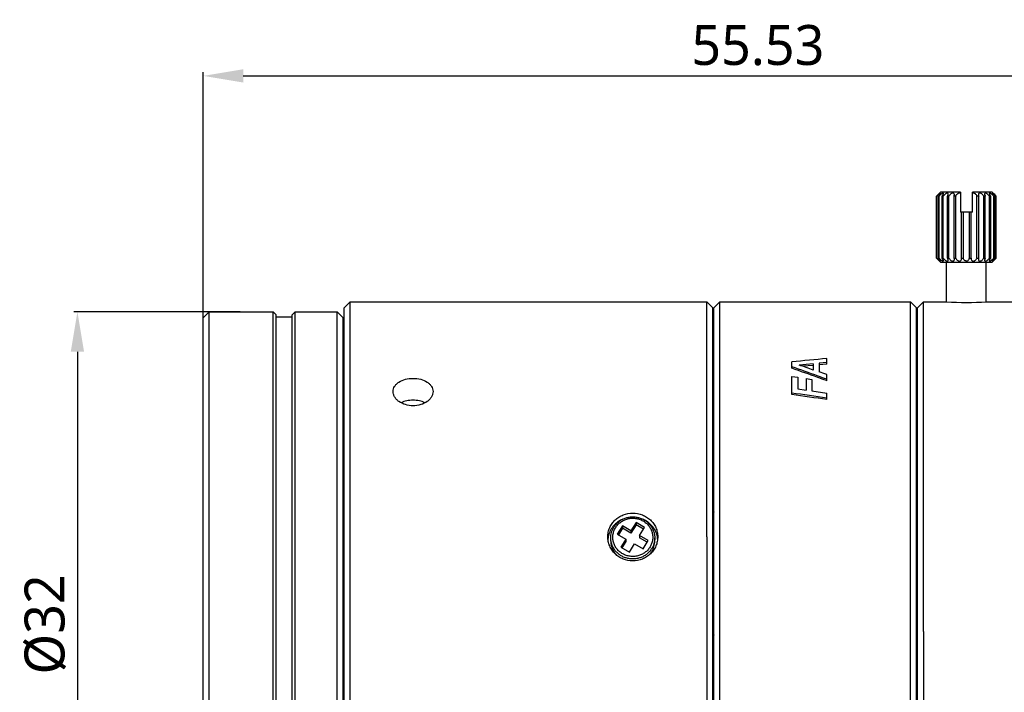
# Model space of a CAD drawing. Extents: x 797 to 936, y -37 to 31.
# Tile 3 of 6: x 797 to 846, y -3 to 31. Entities that reach past the tile are written whole.
import ezdxf

# ---------------------------------------------------------------- set-up
doc = ezdxf.new("R2010")
doc.units = 0
doc.header["$LTSCALE"] = 0.5
doc.header["$MEASUREMENT"] = 0
doc.layers.add('02___PRT_ALL_AXES', color=7, linetype='Continuous')
doc.layers.add('1', color=7, linetype='Continuous')
doc.styles.get("Standard").update_dxf_attribs({"font": 'Roboto-Regular.ttf'})
doc.dimstyles.get("Standard").update_dxf_attribs({"dimtxt": 0.18, "dimasz": 0.18, "dimexe": 0.18, "dimexo": 0.0625, "dimgap": 0.09, "dimtad": 0, "dimdec": 4, "dimzin": 0, "dimdsep": 46, "dimtxsty": 'STANDARD', "dimcen": 0.09, "dimadec": 0, "dimazin": 0, "dimtfac": 1, "dimtdec": 4, "dimtofl": 0, "dimtmove": 0, "dimatfit": 3, "dimfxl": 1, "dimtolj": 1, "dimtzin": 0, "dimarcsym": 0})

# ---------------------------------------------------------------- blocks, each defined once
blk = doc.blocks.new('*D94')
at = {"layer": '1', "color": 0, "linetype": 'Continuous', "lineweight": -2}
for p, q in [((807.926, 16.046), (799.606, 16.046)), ((799.786, 14.046), (799.786, -13.954)), ((807.926, -15.954), (799.606, -15.954))]:
    blk.add_line(p, q, dxfattribs=at)
at = {"layer": '1', "color": 0, "linetype": 'Continuous'}
for points in [[(800.119, 14.046), (799.453, 14.046), (799.786, 16.046)], [(799.453, -13.954), (800.119, -13.954), (799.786, -15.954)]]:
    blk.add_solid(points, dxfattribs=at)
at = {"layer": 'Defpoints', "color": 0, "linetype": 'Continuous'}
for p in [(807.989, 16.046), (799.786, -15.954), (807.989, -15.954)]:
    blk.add_point(p, dxfattribs=at)
at = {"layer": '1', "color": 0, "linetype": 'Continuous', "insert": (798.181, 0.402), "char_height": 2, "attachment_point": 5, "rotation": 90}
blk.add_mtext('\\A1;%%C32', dxfattribs=at)
blk = doc.blocks.new('*D95')
at = {"layer": '1', "color": 0, "linetype": 'Continuous', "lineweight": -2}
for p, q in [((806.089, 6.394), (806.089, 28.038)), ((808.089, 27.858), (859.614, 27.858)), ((861.614, 13.626), (861.614, 28.038))]:
    blk.add_line(p, q, dxfattribs=at)
at = {"layer": '1', "color": 0, "linetype": 'Continuous'}
for points in [[(808.089, 28.192), (808.089, 27.525), (806.089, 27.858)], [(859.614, 27.525), (859.614, 28.192), (861.614, 27.858)]]:
    blk.add_solid(points, dxfattribs=at)
at = {"layer": 'Defpoints', "color": 0, "linetype": 'Continuous'}
for p in [(861.614, 27.858), (861.614, 13.564), (806.089, 6.332)]:
    blk.add_point(p, dxfattribs=at)
at = {"layer": '1', "color": 0, "linetype": 'Continuous', "insert": (833.851, 29.386), "char_height": 2, "attachment_point": 5}
blk.add_mtext('\\A1;55.53', dxfattribs=at)

msp = doc.modelspace()

# ---------------------------------------------------------------- linework, layer by layer
at = {"color": 7, "linetype": 'Continuous'}
for p, q in [((842.79605, 18.73818), (842.79605, 21.83818)), ((842.80813, 21.83818), (842.79605, 21.83818)), ((842.80813, 18.73818), (842.80813, 21.83818)), ((842.88568, 18.73818), (842.88568, 21.83818)), ((842.9211, 21.83818), (842.88568, 21.83818)), ((842.9211, 18.73818), (842.9211, 21.83818)), ((842.93146, 21.98033), (842.93855, 21.98818)), ((842.98855, 22.03818), (842.93855, 21.98818)), ((843.98855, 22.03818), (842.98855, 22.03818)), ((843.07091, 18.73818), (843.07091, 21.83818)), ((843.12726, 21.83818), (843.07091, 21.83818)), ((843.12726, 18.73818), (843.12726, 21.83818)), ((843.33912, 18.73818), (843.33912, 21.83818)), ((843.41255, 21.83818), (843.33912, 21.83818)), ((843.41255, 18.73818), (843.41255, 21.83818)), ((843.67204, 18.73818), (843.67204, 21.83818)), ((843.75755, 21.83818), (843.67204, 21.83818)), ((843.75755, 18.73818), (843.75755, 21.83818)), ((843.98855, 22.03818), (843.98855, 21.03818)), ((844.58855, 21.03818), (844.58855, 22.03818)), ((845.58855, 22.03818), (844.58855, 22.03818)), ((844.81954, 18.73818), (844.81954, 21.83818)), ((844.90505, 21.83818), (844.81954, 21.83818)), ((844.90505, 18.73818), (844.90505, 21.83818)), ((845.16454, 18.73818), (845.16454, 21.83818)), ((845.23797, 21.83818), (845.16454, 21.83818)), ((845.23797, 18.73818), (845.23797, 21.83818)), ((845.44984, 18.73818), (845.44984, 21.83818)), ((845.50618, 21.83818), (845.44984, 21.83818)), ((845.50618, 18.73818), (845.50618, 21.83818)), ((845.58855, 22.03818), (845.63855, 21.98818)), ((845.63855, 21.98818), (845.64545, 21.98053)), ((845.63855, 21.98818), (845.64563, 21.98033)), ((845.65599, 18.73818), (845.65599, 21.83818)), ((845.69142, 21.83818), (845.65599, 21.83818)), ((845.69142, 18.73818), (845.69142, 21.83818)), ((845.76896, 18.73818), (845.76896, 21.83818)), ((845.78105, 21.83818), (845.76896, 21.83818)), ((845.78105, 18.73818), (845.78105, 21.83818)), ((844.04043, 21.03818), (843.98855, 21.03818)), ((844.04697, 18.73818), (844.04697, 21.03818)), ((844.53013, 21.03818), (844.04697, 21.03818)), ((844.13873, 18.73818), (844.13873, 21.03818)), ((844.43836, 18.73818), (844.43836, 21.03818)), ((844.53013, 18.73818), (844.53013, 21.03818)), ((844.58855, 21.03818), (844.53666, 21.03818)), ((842.79605, 18.73818), (842.80813, 18.73818)), ((842.88568, 18.73818), (842.9211, 18.73818)), ((843.07091, 18.73818), (843.12726, 18.73818)), ((843.33912, 18.73818), (843.41255, 18.73818)), ((843.67204, 18.73818), (843.75755, 18.73818)), ((844.04697, 18.73818), (844.13873, 18.73818)), ((844.05032, 18.70652), (844.04697, 18.73818)), ((844.43836, 18.73818), (844.53013, 18.73818)), ((844.53013, 18.73818), (844.52677, 18.70652)), ((844.81954, 18.73818), (844.90505, 18.73818)), ((845.16454, 18.73818), (845.23797, 18.73818)), ((845.44984, 18.73818), (845.50618, 18.73818)), ((845.65599, 18.73818), (845.69142, 18.73818)), ((845.76896, 18.73818), (845.78105, 18.73818)), ((842.93855, 18.58818), (842.92577, 18.6023)), ((842.93855, 18.58818), (842.98855, 18.53818)), ((842.98855, 18.53818), (845.58855, 18.53818)), ((843.28855, 16.54634), (843.28855, 18.53818)), ((845.28855, 16.54634), (845.28855, 18.53818)), ((845.63855, 18.58818), (845.58855, 18.53818)), ((845.63855, 18.58818), (845.65132, 18.6023)), ((835.55386, 13.22023), (835.55386, 13.54102)), ((836.62582, 13.44533), (835.92152, 13.38399)), ((836.62582, 13.36522), (836.09753, 13.31953)), ((836.62582, 13.44533), (836.62582, 13.12315)), ((837.30386, 13.50689), (836.91709, 13.47188)), ((836.91709, 13.47188), (836.91709, 13.04414)), ((837.30386, 13.4264), (836.92426, 13.39225)), ((837.30386, 13.4264), (837.30386, 13.70786)), ((837.30386, 12.59337), (837.30386, 12.91004)), ((835.55386, 11.91172), (835.55386, 12.81353)), ((835.55386, 12.81353), (835.84632, 12.77308)), ((835.84632, 12.77308), (835.84632, 12.19158)), ((836.26651, 12.70422), (836.26651, 12.13025)), ((836.26651, 12.70422), (836.55897, 12.66408)), ((836.55897, 12.66408), (836.55897, 12.08779)), ((837.30386, 12.59337), (837.27946, 12.60233)), ((835.84632, 12.19158), (836.26651, 12.13025)), ((836.55897, 12.08779), (837.30386, 11.97881)), ((837.30386, 11.6519), (837.30386, 11.97881)), ((831.58836, 6.53072), (831.63834, 6.64857)), ((831.63848, 6.02864), (831.58865, 5.92307)), ((827.75085, 5.50015), (827.49872, 5.08659)), ((827.75085, 5.50015), (827.75085, 5.38521)), ((828.18263, 5.25866), (827.75085, 5.50015)), ((827.06695, 5.32808), (826.81482, 4.91452)), ((827.06695, 5.21314), (826.86707, 4.88529)), ((827.06695, 5.32808), (827.06695, 5.21314)), ((827.49872, 5.08659), (827.06695, 5.32808)), ((827.49872, 4.97164), (827.06695, 5.21314)), ((827.75085, 5.38521), (827.49872, 4.97164)), ((827.49872, 5.08659), (827.49872, 4.97164)), ((828.13037, 5.17294), (827.75085, 5.38521)), ((827.9305, 4.84509), (828.18263, 5.25866)), ((826.48855, 4.57227), (826.48855, 4.73032)), ((826.81482, 4.91452), (827.24659, 4.67302)), ((827.24659, 4.67302), (826.99446, 4.25946)), ((827.24659, 4.55808), (827.04672, 4.23023)), ((827.24659, 4.67302), (827.24659, 4.55808)), ((827.9305, 4.84509), (827.9305, 4.73015)), ((828.36227, 4.60359), (827.9305, 4.84509)), ((828.31002, 4.51788), (827.9305, 4.73015)), ((828.11014, 4.19003), (828.36227, 4.60359)), ((828.68855, 4.57227), (828.68855, 4.73032)), ((831.28855, 4.78779), (831.28855, -16.45366)), ((826.99446, 4.25946), (827.42624, 4.01796)), ((827.42624, 4.01796), (827.67837, 4.43153)), ((827.67837, 4.43153), (828.11014, 4.19003)), ((842.13855, 0.04634), (842.13855, -16.45366)), ((831.63854, -0.12856), (831.58854, -0.25957))]:
    msp.add_line(p, q, dxfattribs=at)
for centre, radius, start, end in [((840.06692, 24.57354), 3.86398, 314.934653, 317.998441), ((848.58875, 24.64819), 3.97232, 222.043343, 225.023556), ((840.03304, 15.97045), 3.91082, 42.296419, 45.048888), ((848.54405, 15.97045), 3.91082, 134.951112, 137.703585), ((910.1564, -759.71882), 776.85025, 95.38107063, 95.51072531), ((812.04078, -52.17881), 69.77658, 69.3695261, 69.9862371), ((809.1802, -67.57548), 85.2576, 70.7393076, 71.0144082), ((755.44983, -530.29293), 548.16044, 81.4121919, 81.5971377), ((755.47106, -533.5062), 551.26579, 81.4631614, 81.6470413), ((827.63741, 4.59079), 1.05554, 320.40524, 328.60901)]:
    msp.add_arc(centre, radius, start, end, dxfattribs=at)
for points, knots in [([(842.98966, 21.98251), (842.98966, 21.98398), (842.98925, 21.98638), (842.98671, 21.98802), (842.98428, 21.98829), (842.98132, 21.98783), (842.9778, 21.98666), (842.97374, 21.98482), (842.96727, 21.98131), (842.95828, 21.97544), (842.94669, 21.9669), (842.93412, 21.95687), (842.92087, 21.94569), (842.90716, 21.93365), (842.88827, 21.91653), (842.86448, 21.89414), (842.83613, 21.86649), (842.81741, 21.84766), (842.80813, 21.83818)], [0, 0, 0, 0, 0.01825038, 0.02629565, 0.0358123, 0.04796771, 0.06324071, 0.08170743, 0.10323933, 0.15449923, 0.2147796, 0.2818993, 0.35407502, 0.4299348, 0.50844463, 0.67041646, 0.83537406, 1, 1, 1, 1]), ([(842.88568, 21.83818), (842.89877, 21.85192), (842.91754, 21.87262), (842.94067, 21.90062), (842.95593, 21.92045), (842.96907, 21.9391), (842.97953, 21.95592), (842.98605, 21.96862), (842.989, 21.97723), (842.98966, 21.9809), (842.98966, 21.98251)], [0, 0, 0, 0, 0.31737715, 0.46674354, 0.60712829, 0.7355758, 0.84792134, 0.93831308, 0.97310676, 1, 1, 1, 1]), ([(843.13951, 21.96603), (843.13951, 21.96934), (843.1389, 21.97558), (843.13504, 21.9825), (843.1303, 21.98597), (843.12408, 21.98831), (843.11403, 21.98835), (843.10053, 21.9848), (843.08524, 21.97816), (843.06879, 21.96895), (843.05169, 21.95775), (843.03435, 21.94507), (843.01114, 21.92659), (842.98301, 21.90183), (842.95103, 21.87067), (842.9308, 21.84907), (842.9211, 21.83818)], [0, 0, 0, 0, 0.034681, 0.06458392, 0.07944172, 0.0953848, 0.13342266, 0.18215869, 0.24094983, 0.30751335, 0.37946966, 0.45491763, 0.53246924, 0.69015112, 0.84718374, 1, 1, 1, 1]), ([(843.07091, 21.83818), (843.08035, 21.8494), (843.09762, 21.87159), (843.11906, 21.9051), (843.13222, 21.93232), (843.13823, 21.95244), (843.13951, 21.96173), (843.13951, 21.96603)], [0, 0, 0, 0, 0.29914432, 0.57241645, 0.81044379, 0.91225932, 1, 1, 1, 1]), ([(843.37789, 21.94021), (843.37789, 21.94516), (843.37708, 21.95475), (843.37254, 21.96819), (843.36392, 21.97934), (843.35079, 21.98665), (843.33402, 21.98898), (843.31473, 21.98649), (843.29387, 21.97976), (843.2647, 21.96595), (843.22968, 21.94281), (843.19124, 21.91037), (843.15689, 21.8754), (843.13653, 21.85066), (843.12726, 21.83818)], [0, 0, 0, 0, 0.04425418, 0.08540458, 0.12524891, 0.16742465, 0.21627587, 0.27409255, 0.34003076, 0.41158375, 0.56220625, 0.71387427, 0.86089283, 1, 1, 1, 1]), ([(843.33912, 21.83818), (843.35024, 21.85473), (843.36441, 21.88019), (843.3756, 21.91535), (843.37789, 21.93221), (843.37789, 21.94021)], [0, 0, 0, 0, 0.54188949, 0.78259975, 1, 1, 1, 1]), ([(843.68855, 21.90727), (843.68855, 21.9197), (843.68571, 21.93861), (843.67391, 21.96067), (843.66051, 21.97466), (843.64216, 21.98462), (843.6195, 21.98905), (843.59411, 21.98736), (843.55851, 21.97755), (843.51683, 21.95491), (843.47401, 21.9197), (843.43897, 21.8806), (843.42027, 21.85238), (843.41255, 21.83818)], [0, 0, 0, 0, 0.09700247, 0.14459104, 0.19341264, 0.24598462, 0.30492533, 0.37112798, 0.44285147, 0.59165002, 0.73708034, 0.8738739, 1, 1, 1, 1]), ([(843.67204, 21.83818), (843.67465, 21.8439), (843.68358, 21.86591), (843.68855, 21.88979), (843.68855, 21.90727)], [0, 0, 0, 0, 0.26477198, 1, 1, 1, 1]), ([(843.98855, 21.97712), (843.97742, 21.98256), (843.95183, 21.98975), (843.91138, 21.98721), (843.87232, 21.97338), (843.82781, 21.94563), (843.7856, 21.9014), (843.76399, 21.85912), (843.75755, 21.83818)], [0, 0, 0, 0, 0.12375007, 0.25958274, 0.39880185, 0.53367459, 0.78097146, 1, 1, 1, 1]), ([(844.81954, 21.83818), (844.81311, 21.85912), (844.7915, 21.9014), (844.74929, 21.94563), (844.70477, 21.97338), (844.66571, 21.98721), (844.62526, 21.98975), (844.59967, 21.98256), (844.58855, 21.97712)], [0, 0, 0, 0, 0.21902841, 0.46632607, 0.60119886, 0.74041809, 0.87625038, 1, 1, 1, 1]), ([(845.16454, 21.83818), (845.15682, 21.85238), (845.13813, 21.8806), (845.10308, 21.9197), (845.06026, 21.95491), (845.01858, 21.97755), (844.98299, 21.98736), (844.95759, 21.98905), (844.93493, 21.98462), (844.91658, 21.97466), (844.90318, 21.96067), (844.89139, 21.93861), (844.88855, 21.9197), (844.88855, 21.90727)], [0, 0, 0, 0, 0.12612611, 0.26291953, 0.40834976, 0.55714837, 0.62887198, 0.69507461, 0.75401531, 0.80658728, 0.85540887, 0.90299745, 1, 1, 1, 1]), ([(844.88855, 21.90727), (844.88855, 21.90163), (844.89017, 21.87784), (844.89752, 21.85468), (844.90505, 21.83818)], [0, 0, 0, 0, 0.23719773, 1, 1, 1, 1]), ([(845.44984, 21.83818), (845.44056, 21.85066), (845.4202, 21.8754), (845.38586, 21.91037), (845.34741, 21.94281), (845.31239, 21.96595), (845.28322, 21.97976), (845.26236, 21.98649), (845.24307, 21.98898), (845.2263, 21.98665), (845.21318, 21.97934), (845.20455, 21.96819), (845.20002, 21.95475), (845.19921, 21.94516), (845.19921, 21.94021)], [0, 0, 0, 0, 0.13910721, 0.28612562, 0.43779356, 0.58841606, 0.65996914, 0.72590746, 0.78372413, 0.83257537, 0.87475108, 0.91459537, 0.95574579, 1, 1, 1, 1]), ([(845.19921, 21.94021), (845.19921, 21.93221), (845.20149, 21.91535), (845.21268, 21.88019), (845.22685, 21.85473), (845.23797, 21.83818)], [0, 0, 0, 0, 0.2174003, 0.45811063, 1, 1, 1, 1]), ([(845.65599, 21.83818), (845.64629, 21.84907), (845.62606, 21.87067), (845.59408, 21.90183), (845.56595, 21.92659), (845.54274, 21.94507), (845.5254, 21.95775), (845.5083, 21.96895), (845.49185, 21.97816), (845.47656, 21.9848), (845.46306, 21.98835), (845.45301, 21.98831), (845.44679, 21.98597), (845.44205, 21.9825), (845.4382, 21.97558), (845.43758, 21.96934), (845.43758, 21.96603)], [0, 0, 0, 0, 0.15281634, 0.3098488, 0.46753064, 0.54508221, 0.62053018, 0.69248651, 0.75905013, 0.81784134, 0.86657738, 0.90461525, 0.92055833, 0.9354161, 0.96531903, 1, 1, 1, 1]), ([(845.43758, 21.96603), (845.43758, 21.96173), (845.43886, 21.95244), (845.44487, 21.93232), (845.45803, 21.9051), (845.47947, 21.87159), (845.49674, 21.8494), (845.50618, 21.83818)], [0, 0, 0, 0, 0.08774068, 0.18955619, 0.42758354, 0.70085588, 1, 1, 1, 1]), ([(845.76896, 21.83818), (845.75969, 21.84766), (845.74096, 21.86649), (845.71261, 21.89414), (845.68882, 21.91653), (845.66993, 21.93365), (845.65622, 21.94569), (845.64297, 21.95687), (845.6304, 21.9669), (845.61881, 21.97544), (845.60982, 21.98131), (845.60335, 21.98482), (845.59929, 21.98666), (845.59577, 21.98783), (845.59281, 21.98829), (845.59038, 21.98802), (845.58784, 21.98638), (845.58743, 21.98398), (845.58743, 21.98251)], [0, 0, 0, 0, 0.16462603, 0.32958347, 0.49155521, 0.57006504, 0.64592479, 0.7181005, 0.78522019, 0.84550069, 0.89676062, 0.91829257, 0.93675933, 0.95203232, 0.96418771, 0.97370436, 0.98174964, 1, 1, 1, 1]), ([(845.58743, 21.98251), (845.58743, 21.9809), (845.58809, 21.97723), (845.59104, 21.96862), (845.59756, 21.95592), (845.60802, 21.9391), (845.62116, 21.92045), (845.63642, 21.90062), (845.65956, 21.87262), (845.67832, 21.85192), (845.69142, 21.83818)], [0, 0, 0, 0, 0.02689323, 0.06168686, 0.15207851, 0.26442403, 0.39287158, 0.53325637, 0.68262291, 1, 1, 1, 1]), ([(842.80813, 18.73818), (842.81741, 18.7287), (842.83613, 18.70987), (842.86448, 18.68221), (842.88827, 18.65982), (842.90716, 18.64271), (842.92087, 18.63066), (842.93412, 18.61949), (842.94669, 18.60945), (842.95828, 18.60091), (842.96727, 18.59504), (842.97374, 18.59153), (842.9778, 18.58969), (842.98132, 18.58853), (842.98428, 18.58806), (842.98671, 18.58833), (842.98925, 18.58998), (842.98966, 18.59237), (842.98966, 18.59384)], [0, 0, 0, 0, 0.16462605, 0.32958347, 0.4915552, 0.57006504, 0.64592479, 0.71810049, 0.78522019, 0.84550069, 0.89676064, 0.91829259, 0.93675934, 0.95203234, 0.96418773, 0.97370437, 0.98174965, 1, 1, 1, 1]), ([(842.98966, 18.59384), (842.98966, 18.59545), (842.989, 18.59913), (842.98605, 18.60774), (842.97953, 18.62043), (842.96907, 18.63726), (842.95593, 18.65591), (842.94067, 18.67573), (842.91754, 18.70373), (842.89877, 18.72443), (842.88568, 18.73818)], [0, 0, 0, 0, 0.02689323, 0.06168686, 0.15207851, 0.26442402, 0.39287156, 0.53325635, 0.68262289, 1, 1, 1, 1]), ([(842.9211, 18.73818), (842.9308, 18.72728), (842.95103, 18.70568), (842.98301, 18.67453), (843.01114, 18.64976), (843.03435, 18.63129), (843.05169, 18.6186), (843.06879, 18.6074), (843.08524, 18.59819), (843.10053, 18.59155), (843.11403, 18.588), (843.12408, 18.58804), (843.1303, 18.59039), (843.13504, 18.59385), (843.1389, 18.60077), (843.13951, 18.60701), (843.13951, 18.61032)], [0, 0, 0, 0, 0.15281635, 0.30984879, 0.46753064, 0.54508221, 0.62053018, 0.69248651, 0.75905014, 0.81784136, 0.8665774, 0.90461525, 0.92055834, 0.9354161, 0.96531903, 1, 1, 1, 1]), ([(843.13951, 18.61032), (843.13951, 18.61463), (843.13823, 18.62392), (843.13222, 18.64404), (843.11906, 18.67126), (843.09762, 18.70477), (843.08035, 18.72695), (843.07091, 18.73818)], [0, 0, 0, 0, 0.08774068, 0.18955618, 0.42758352, 0.70085587, 1, 1, 1, 1]), ([(843.12726, 18.73818), (843.13653, 18.72569), (843.15689, 18.70096), (843.19124, 18.66599), (843.22968, 18.63355), (843.2647, 18.6104), (843.29387, 18.5966), (843.31473, 18.58986), (843.33402, 18.58737), (843.35079, 18.58971), (843.36392, 18.59701), (843.37254, 18.60816), (843.37708, 18.6216), (843.37789, 18.63119), (843.37789, 18.63614)], [0, 0, 0, 0, 0.13910722, 0.28612561, 0.43779355, 0.58841606, 0.65996915, 0.72590747, 0.78372413, 0.83257538, 0.87475108, 0.91459536, 0.95574579, 1, 1, 1, 1]), ([(843.37789, 18.63614), (843.37789, 18.64414), (843.3756, 18.66101), (843.36441, 18.69617), (843.35024, 18.72162), (843.33912, 18.73818)], [0, 0, 0, 0, 0.21740029, 0.45811061, 1, 1, 1, 1]), ([(843.41255, 18.73818), (843.42027, 18.72398), (843.43897, 18.69576), (843.47401, 18.65666), (843.51683, 18.62145), (843.55851, 18.5988), (843.59411, 18.58899), (843.6195, 18.58731), (843.64216, 18.59173), (843.66051, 18.6017), (843.67391, 18.61568), (843.68571, 18.63774), (843.68855, 18.65666), (843.68855, 18.66909)], [0, 0, 0, 0, 0.12612611, 0.26291952, 0.40834976, 0.55714838, 0.62887199, 0.69507461, 0.75401531, 0.80658727, 0.85540887, 0.90299745, 1, 1, 1, 1]), ([(843.68855, 18.66909), (843.68855, 18.67473), (843.68692, 18.69851), (843.67957, 18.72167), (843.67204, 18.73818)], [0, 0, 0, 0, 0.23719773, 1, 1, 1, 1]), ([(843.75755, 18.73818), (843.76241, 18.72235), (843.77711, 18.69044), (843.81071, 18.64686), (843.84902, 18.61589), (843.88607, 18.5976), (843.91675, 18.58891), (843.94787, 18.58719), (843.97673, 18.593), (844.00109, 18.60519), (844.02588, 18.62669), (844.04566, 18.66107), (844.05032, 18.6916), (844.05032, 18.70652)], [0, 0, 0, 0, 0.1153956, 0.24206948, 0.38075568, 0.45426457, 0.52878649, 0.60146563, 0.66935978, 0.73157106, 0.78916045, 0.89600694, 1, 1, 1, 1]), ([(844.28855, 18.58817), (844.27701, 18.58817), (844.25433, 18.59113), (844.21438, 18.60682), (844.17552, 18.6389), (844.1472, 18.6868), (844.13957, 18.72143), (844.13873, 18.73818)], [0, 0, 0, 0, 0.14912052, 0.29185909, 0.55062776, 0.78314837, 1, 1, 1, 1]), ([(844.28855, 18.58817), (844.30008, 18.58817), (844.32276, 18.59113), (844.36271, 18.60682), (844.40158, 18.6389), (844.42989, 18.6868), (844.43752, 18.72143), (844.43836, 18.73818)], [0, 0, 0, 0, 0.14912038, 0.29185893, 0.55062767, 0.78314834, 1, 1, 1, 1]), ([(844.52677, 18.70652), (844.52677, 18.6916), (844.53143, 18.66107), (844.55121, 18.62669), (844.576, 18.60519), (844.60036, 18.593), (844.62922, 18.58719), (844.66034, 18.58891), (844.69102, 18.5976), (844.72807, 18.61589), (844.76638, 18.64686), (844.79998, 18.69044), (844.81468, 18.72235), (844.81954, 18.73818)], [0, 0, 0, 0, 0.10399292, 0.21083934, 0.26842871, 0.33064001, 0.39853422, 0.47121338, 0.5457352, 0.61924402, 0.75793033, 0.88460436, 1, 1, 1, 1]), ([(844.90505, 18.73818), (844.90244, 18.73245), (844.89351, 18.71044), (844.88855, 18.68656), (844.88855, 18.66909)], [0, 0, 0, 0, 0.26477202, 1, 1, 1, 1]), ([(844.88855, 18.66909), (844.88855, 18.65666), (844.89139, 18.63774), (844.90318, 18.61568), (844.91658, 18.6017), (844.93493, 18.59173), (844.95759, 18.58731), (844.98299, 18.58899), (845.01858, 18.5988), (845.06026, 18.62145), (845.10308, 18.65666), (845.13813, 18.69576), (845.15682, 18.72398), (845.16454, 18.73818)], [0, 0, 0, 0, 0.09700247, 0.14459104, 0.19341264, 0.24598463, 0.30492535, 0.37112798, 0.44285146, 0.59165001, 0.73708032, 0.87387389, 1, 1, 1, 1]), ([(845.23797, 18.73818), (845.22685, 18.72162), (845.21268, 18.69617), (845.20149, 18.66101), (845.19921, 18.64414), (845.19921, 18.63614)], [0, 0, 0, 0, 0.54188949, 0.78259973, 1, 1, 1, 1]), ([(845.19921, 18.63614), (845.19921, 18.63119), (845.20002, 18.6216), (845.20455, 18.60816), (845.21318, 18.59701), (845.2263, 18.58971), (845.24307, 18.58737), (845.26236, 18.58986), (845.28322, 18.5966), (845.31239, 18.6104), (845.34741, 18.63355), (845.38586, 18.66599), (845.4202, 18.70096), (845.44056, 18.72569), (845.44984, 18.73818)], [0, 0, 0, 0, 0.04425418, 0.08540458, 0.12524891, 0.16742466, 0.21627588, 0.27409256, 0.34003075, 0.41158374, 0.56220624, 0.71387425, 0.86089283, 1, 1, 1, 1]), ([(845.50618, 18.73818), (845.49674, 18.72695), (845.47947, 18.70477), (845.45803, 18.67126), (845.44487, 18.64404), (845.43886, 18.62392), (845.43758, 18.61463), (845.43758, 18.61032)], [0, 0, 0, 0, 0.29914434, 0.57241643, 0.81044379, 0.91225931, 1, 1, 1, 1]), ([(845.43758, 18.61032), (845.43758, 18.60701), (845.4382, 18.60077), (845.44205, 18.59385), (845.44679, 18.59039), (845.45301, 18.58804), (845.46306, 18.588), (845.47656, 18.59155), (845.49185, 18.59819), (845.5083, 18.6074), (845.5254, 18.6186), (845.54274, 18.63129), (845.56595, 18.64976), (845.59408, 18.67453), (845.62606, 18.70568), (845.64629, 18.72728), (845.65599, 18.73818)], [0, 0, 0, 0, 0.034681, 0.06458393, 0.07944173, 0.09538481, 0.13342266, 0.18215869, 0.24094982, 0.30751333, 0.37946964, 0.45491761, 0.53246922, 0.69015109, 0.84718373, 1, 1, 1, 1]), ([(845.69142, 18.73818), (845.67832, 18.72443), (845.65956, 18.70373), (845.63642, 18.67573), (845.62116, 18.65591), (845.60802, 18.63726), (845.59756, 18.62043), (845.59104, 18.60774), (845.58809, 18.59913), (845.58743, 18.59545), (845.58743, 18.59384)], [0, 0, 0, 0, 0.31737715, 0.4667435, 0.60712826, 0.73557578, 0.84792132, 0.93831307, 0.97310675, 1, 1, 1, 1]), ([(845.58743, 18.59384), (845.58743, 18.59237), (845.58784, 18.58998), (845.59038, 18.58833), (845.59281, 18.58806), (845.59577, 18.58853), (845.59929, 18.58969), (845.60335, 18.59153), (845.60982, 18.59504), (845.61881, 18.60091), (845.6304, 18.60945), (845.64297, 18.61949), (845.65622, 18.63066), (845.66993, 18.64271), (845.68882, 18.65982), (845.71261, 18.68221), (845.74096, 18.70987), (845.75969, 18.7287), (845.76896, 18.73818)], [0, 0, 0, 0, 0.01825038, 0.02629565, 0.03581229, 0.0479677, 0.06324071, 0.08170742, 0.10323931, 0.1544992, 0.21477957, 0.28189927, 0.35407498, 0.42993476, 0.50844459, 0.67041643, 0.83537405, 1, 1, 1, 1]), ([(837.30386, 12.66881), (837.15817, 12.72322), (836.57669, 12.93852), (835.99273, 13.14715), (835.55386, 13.29947)], [0, 0, 0, 0, 0.25079451, 1, 1, 1, 1]), ([(837.27946, 12.60243), (837.13581, 12.6557), (836.56238, 12.86655), (835.98658, 13.07095), (835.55386, 13.22023)], [0, 0, 0, 0, 0.250775, 1, 1, 1, 1]), ([(826.63864, 5.26161), (826.6689, 5.31125), (826.72077, 5.38222), (826.80077, 5.46734), (826.88805, 5.54623), (827.00932, 5.63154), (827.14302, 5.69662), (827.25548, 5.73569), (827.3711, 5.76593), (827.51977, 5.78656), (827.69977, 5.78323), (827.87684, 5.75195), (828.04629, 5.69352), (828.2036, 5.60949), (828.32137, 5.51974), (828.40542, 5.43769), (828.48194, 5.34965), (828.56322, 5.2288), (828.62304, 5.09645), (828.65687, 4.98621), (828.68116, 4.8739), (828.68854, 4.78763), (828.68854, 4.73032)], [0, 0, 0, 0, 0.06180775, 0.09289935, 0.12409606, 0.18676421, 0.24981769, 0.28148887, 0.31322202, 0.37676374, 0.44035861, 0.5038678, 0.56716104, 0.6301297, 0.69269813, 0.72384577, 0.75488419, 0.81659477, 0.87793889, 0.90852991, 0.93906846, 1, 1, 1, 1]), ([(826.72499, 5.24205), (826.75808, 5.29631), (826.83572, 5.39887), (826.98044, 5.52717), (827.14844, 5.62599), (827.33324, 5.69151), (827.52777, 5.72128), (827.72461, 5.71419), (827.91627, 5.6705), (828.09544, 5.59186), (828.25524, 5.48121), (828.38953, 5.34275), (828.49309, 5.18174), (828.56187, 5.00437), (828.59316, 4.81747), (828.58569, 4.62829), (828.53984, 4.44425), (828.48493, 4.32992), (828.4521, 4.27606)], [0, 0, 0, 0, 0.06208783, 0.12469372, 0.18780579, 0.25132541, 0.31509859, 0.37893388, 0.44263104, 0.50600967, 0.56893557, 0.63134146, 0.69323856, 0.75471669, 0.81593177, 0.87708271, 0.93837439, 1, 1, 1, 1]), ([(826.48855, 4.73032), (826.48855, 4.7767), (826.49497, 4.86966), (826.52369, 5.00653), (826.57099, 5.13855), (826.61429, 5.22167), (826.63864, 5.26161)], [0, 0, 0, 0, 0.24908231, 0.49853443, 0.7487647, 1, 1, 1, 1]), ([(828.4521, 4.27606), (828.41902, 4.2218), (828.34137, 4.11924), (828.19666, 3.99094), (828.02865, 3.89212), (827.84385, 3.8266), (827.64932, 3.79683), (827.45248, 3.80393), (827.26082, 3.84761), (827.08165, 3.92626), (826.92185, 4.0369), (826.78756, 4.17536), (826.684, 4.33637), (826.61522, 4.51375), (826.58393, 4.70064), (826.5914, 4.88982), (826.63725, 5.07386), (826.69216, 5.18819), (826.72499, 5.24205)], [0, 0, 0, 0, 0.06208783, 0.12469372, 0.18780579, 0.25132541, 0.31509859, 0.37893388, 0.44263104, 0.50600967, 0.56893557, 0.63134146, 0.69323856, 0.75471669, 0.81593177, 0.87708271, 0.93837439, 1, 1, 1, 1]), ([(828.53845, 4.19903), (828.50819, 4.14939), (828.45632, 4.07842), (828.37633, 3.9933), (828.28904, 3.91442), (828.16777, 3.8291), (828.03407, 3.76403), (827.92161, 3.72495), (827.80599, 3.69472), (827.65732, 3.67408), (827.47733, 3.67741), (827.30025, 3.70869), (827.1308, 3.76712), (826.97349, 3.85115), (826.85572, 3.9409), (826.77168, 4.02295), (826.69515, 4.11099), (826.61388, 4.23184), (826.55405, 4.36419), (826.52022, 4.47444), (826.49593, 4.58674), (826.48855, 4.67301), (826.48855, 4.73032)], [0, 0, 0, 0, 0.06180775, 0.09289935, 0.12409606, 0.18676421, 0.24981769, 0.28148887, 0.31322202, 0.37676374, 0.44035861, 0.5038678, 0.56716104, 0.6301297, 0.69269813, 0.72384577, 0.75488419, 0.81659477, 0.87793889, 0.90852991, 0.93906846, 1, 1, 1, 1]), ([(826.48855, 4.57228), (826.48855, 4.51362), (826.49885, 4.39589), (826.54475, 4.22452), (826.61976, 4.0629), (826.68764, 3.96492), (826.72547, 3.91906)], [0, 0, 0, 0, 0.24858, 0.49777048, 0.74810883, 1, 1, 1, 1]), ([(828.68854, 4.73032), (828.68855, 4.68394), (828.68212, 4.59098), (828.6534, 4.45412), (828.6061, 4.32209), (828.5628, 4.23897), (828.53845, 4.19903)], [0, 0, 0, 0, 0.24908231, 0.49853443, 0.7487647, 1, 1, 1, 1]), ([(828.53845, 4.04098), (828.5628, 4.08092), (828.6061, 4.16404), (828.6534, 4.29606), (828.68212, 4.43293), (828.68854, 4.52588), (828.68854, 4.57226)], [0, 0, 0, 0, 0.25124129, 0.50146241, 0.75091886, 1, 1, 1, 1])]:
    msp.add_open_spline(points, degree=3, knots=knots, dxfattribs=at)
at = {"layer": '02___PRT_ALL_AXES', "color": 7, "linetype": 'Continuous'}
for p, q in [((813.13855, 16.24634), (813.43855, 16.54634)), ((813.43855, -16.45366), (813.43855, 16.54634)), ((813.43855, 16.54634), (831.28855, 16.54634)), ((831.28855, 4.78779), (831.28855, 16.54634)), ((831.28855, 16.54634), (831.58855, 16.24634)), ((831.63855, 16.24634), (831.93855, 16.54634)), ((831.93855, -16.45366), (831.93855, 16.54634)), ((831.93855, 16.54634), (841.48855, 16.54634)), ((841.48855, -16.45366), (841.48855, 16.54634)), ((841.48855, 16.54634), (841.78855, 16.24634)), ((841.83855, 16.24634), (842.13855, 16.54634)), ((842.13855, 0.04634), (842.13855, 16.54634)), ((842.13855, 16.54634), (843.28855, 16.54634)), ((845.28855, 16.54634), (859.23855, 16.54634)), ((806.08855, 15.74634), (806.38855, 16.04634)), ((806.38855, -15.95366), (806.38855, 16.04634)), ((806.38855, 16.04634), (809.58855, 16.04634)), ((809.58855, -15.95366), (809.58855, 16.04634)), ((809.58855, 16.04634), (809.73855, 15.89634)), ((809.73855, -15.80366), (809.73855, 15.89634)), ((809.73855, 15.79634), (810.53855, 15.79634)), ((810.53855, 15.89634), (810.68855, 16.04634)), ((810.53855, -15.80366), (810.53855, 15.89634)), ((810.68855, -15.95366), (810.68855, 16.04634)), ((810.68855, 16.04634), (812.78855, 16.04634)), ((812.78855, -15.95366), (812.78855, 16.04634)), ((812.78855, 16.04634), (813.08855, 15.74634)), ((813.13855, -16.15366), (813.13855, 16.24634)), ((831.58855, -16.15366), (831.58855, 16.24634)), ((831.63855, -16.15366), (831.63855, 16.24634)), ((841.78855, -16.15366), (841.78855, 16.24634)), ((841.83855, -16.15366), (841.83855, 16.24634)), ((806.08855, -15.65366), (806.08855, 15.74634)), ((813.08855, -15.65366), (813.08855, 15.74634)), ((813.08855, 14.74634), (813.13855, 14.79634)), ((831.58855, 15.04634), (831.63855, 15.04634)), ((841.78855, 15.04634), (841.83855, 15.04634))]:
    msp.add_line(p, q, dxfattribs=at)
for centre, radius, start, end in [((844.28855, 33.01717), 16.50115, 266.525642, 273.474358), ((827.57785, 4.49859), 1.26911, 116.704457, 118.459324), ((827.57848, 4.49727), 1.27059, 112.451463, 116.703087), ((827.5986, 4.49722), 1.27063, 64.713099, 67.60212), ((827.59893, 4.49798), 1.2698, 63.848656, 64.711993), ((827.49556, 4.57085), 1.15706, 169.330782, 174.819688), ((827.68154, 4.57085), 1.15706, 5.177395, 10.66922)]:
    msp.add_arc(centre, radius, start, end, dxfattribs=at)
for points, knots in [([(815.58855, 12.05459), (815.58855, 12.09937), (815.60189, 12.19087), (815.6611, 12.3197), (815.75608, 12.43567), (815.93015, 12.57274), (816.21262, 12.68845), (816.5886, 12.73394), (816.96456, 12.68842), (817.247, 12.57271), (817.42104, 12.43564), (817.516, 12.31968), (817.5752, 12.19086), (817.58855, 12.09937), (817.58855, 12.0546)], [0, 0, 0, 0, 0.0509131, 0.10342622, 0.1593347, 0.21973892, 0.3537719, 0.50002386, 0.64626514, 0.78028033, 0.84067862, 0.89658239, 0.94908933, 1, 1, 1, 1]), ([(817.58855, 12.0546), (817.58855, 12.00927), (817.57478, 11.91585), (817.51571, 11.78287), (817.42124, 11.66009), (817.24872, 11.51207), (816.96754, 11.3816), (816.58849, 11.32863), (816.20945, 11.38163), (815.92832, 11.51211), (815.75582, 11.66012), (815.66137, 11.78289), (815.60231, 11.91585), (815.58855, 12.00927), (815.58855, 12.05459)], [0, 0, 0, 0, 0.05060267, 0.10378655, 0.16077843, 0.22209799, 0.35610998, 0.50002543, 0.64392976, 0.77792334, 0.83923655, 0.89622316, 0.94939982, 1, 1, 1, 1]), ([(817.188, 11.49632), (817.09818, 11.53984), (816.90015, 11.60404), (816.58789, 11.63505), (816.27568, 11.60378), (816.07774, 11.5394), (815.98799, 11.49578)], [0, 0, 0, 0, 0.24251423, 0.50004206, 0.75755268, 1, 1, 1, 1]), ([(826.33855, 4.78779), (826.33855, 4.86589), (826.35467, 5.02256), (826.42643, 5.24754), (826.54309, 5.45392), (826.69981, 5.63387), (826.89065, 5.78084), (827.18056, 5.92603), (827.58854, 6.00179), (827.99652, 5.92603), (828.28644, 5.78084), (828.47727, 5.63387), (828.634, 5.45393), (828.75066, 5.24754), (828.82242, 5.02257), (828.83855, 4.86589), (828.83855, 4.78779)], [0, 0, 0, 0, 0.06138676, 0.12278424, 0.18437199, 0.24643535, 0.30912482, 0.37247333, 0.49999922, 0.62752589, 0.69087324, 0.75356123, 0.81562565, 0.87721476, 0.93861308, 1, 1, 1, 1]), ([(826.97307, 5.61434), (826.90034, 5.57492), (826.76279, 5.48201), (826.6466, 5.36341), (826.59542, 5.2993)], [0, 0, 0, 0, 0.50211682, 1, 1, 1, 1]), ([(828.8186, 4.78506), (828.8016, 4.87532), (828.74548, 5.05301), (828.60062, 5.29273), (828.40298, 5.49447), (828.24319, 5.59626), (828.15859, 5.6378)], [0, 0, 0, 0, 0.24697473, 0.49555537, 0.74656975, 1, 1, 1, 1]), ([(826.59542, 5.2993), (826.5359, 5.22474), (826.43462, 5.06135), (826.37603, 4.87817), (826.35849, 4.78506)], [0, 0, 0, 0, 0.50170943, 1, 1, 1, 1]), ([(828.83855, 4.78779), (828.83855, 4.70935), (828.82223, 4.55142), (828.75043, 4.32383), (828.63396, 4.11336), (828.47756, 3.92837), (828.28696, 3.77611), (827.9978, 3.62502), (827.58855, 3.54481), (827.1793, 3.62501), (826.89013, 3.7761), (826.69954, 3.92836), (826.54313, 4.11335), (826.42666, 4.32382), (826.35487, 4.55142), (826.33855, 4.70935), (826.33855, 4.78779)], [0, 0, 0, 0, 0.06109229, 0.12265779, 0.1846821, 0.24720429, 0.31015587, 0.37344711, 0.49999923, 0.62655184, 0.68984206, 0.7527923, 0.81531539, 0.87734105, 0.93890752, 1, 1, 1, 1])]:
    msp.add_open_spline(points, degree=3, knots=knots, dxfattribs=at)

# ---------------------------------------------------------------- dimensions: what is measured, and where the dimension line sits
at = {"layer": '1', "color": 0, "linetype": 'Continuous'}
dim = msp.add_linear_dim(base=(861.61392, 27.8582), p1=(806.08855, 6.33191), p2=(861.61392, 13.56395), dimstyle='Standard', override={"dimtxt": 2, "dimasz": 2, "dimgap": 0.5, "dimtad": 1, "dimdec": 2, "dimzin": 8}, dxfattribs=at)
dim.commit()
dim.dimension.update_dxf_attribs({"geometry": '*D95', "text_midpoint": (833.85123, 29.38567)})
dim = msp.add_linear_dim(base=(799.78589, -15.95366), p1=(807.98855, 16.04634), p2=(807.98855, -15.95366), angle=90, text='%%C<>', dimstyle='Standard', override={"dimtxt": 2, "dimasz": 2, "dimgap": 0.5, "dimtad": 1, "dimdec": 2, "dimzin": 8}, dxfattribs=at)
dim.commit()
dim.dimension.update_dxf_attribs({"geometry": '*D94', "text_midpoint": (799.78589, 0.40222), "dimtype": 160})

doc.saveas('drawing.dxf')
